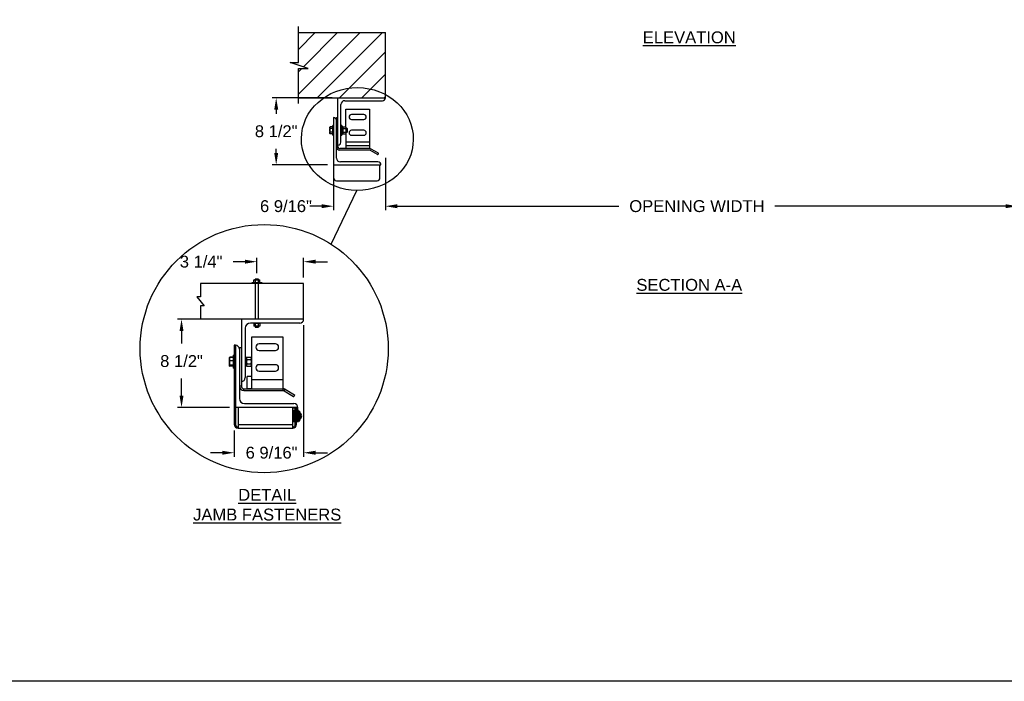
# Model space of a CAD drawing. Header units: inches. Extents: x 144.9 to 238.4, y 214.8 to 247.7.
# Tile 213 of 256: x 175.1 to 182.9, y 234.4 to 239.7. Entities that reach past the tile are written whole.
import ezdxf

# ---------------------------------------------------------------- set-up
doc = ezdxf.new("R2010")
doc.units = ezdxf.units.IN
doc.header["$LTSCALE"] = 0.25
doc.header["$MEASUREMENT"] = 0
for name, color, linetype in [('ANNOTATIONS', 1, 'Continuous'), ('DETAILS', 4, 'Continuous'), ('MOTOR LH', 7, 'Continuous')]:
    doc.layers.add(name, color=color, linetype=linetype)
doc.styles.add('ARIAL', font='arial.ttf', dxfattribs={"height": 0.09375})
doc.dimstyles.new('STANDARD$0', dxfattribs={"dimtxt": 0.09375, "dimasz": 0.09375, "dimexe": 0.03125, "dimexo": 0.046875, "dimgap": 0.09, "dimtad": 0, "dimtih": 1, "dimtoh": 1, "dimdec": 4, "dimzin": 0, "dimdsep": 46, "dimtxsty": 'ARIAL', "dimcen": 0.09, "dimadec": 0, "dimazin": 0, "dimtfac": 1, "dimtdec": 4, "dimtofl": 0, "dimtmove": 0, "dimatfit": 1, "dimfxl": 1, "dimtolj": 1, "dimtzin": 0, "dimarcsym": 0})

# ---------------------------------------------------------------- blocks, each defined once
blk = doc.blocks.new('*D52')
at = {"layer": 'ANNOTATIONS', "color": 0, "lineweight": -2, "transparency": 16777216}
for p, q in [((177.6125, 239.06), (177.14, 239.06)), ((177.1712, 238.9663), (177.1712, 238.9329)), ((177.1712, 238.6225), (177.1712, 238.6559)), ((177.5774, 238.5288), (177.14, 238.5288))]:
    blk.add_line(p, q, dxfattribs=at)
at = {"layer": 'ANNOTATIONS', "color": 0, "transparency": 16777216}
for points in [[(177.1556, 238.9663), (177.1869, 238.9663), (177.1712, 239.06)], [(177.1556, 238.6225), (177.1869, 238.6225), (177.1712, 238.5288)]]:
    blk.add_solid(points, dxfattribs=at)
at = {"layer": 'defpoints', "color": 0, "transparency": 16777216}
for p in [(177.6594, 239.06), (177.1712, 238.5288), (177.6242, 238.5288)]:
    blk.add_point(p, dxfattribs=at)
at = {"layer": 'ANNOTATIONS', "color": 0, "transparency": 16777216, "insert": (177.1712, 238.7944), "char_height": 0.09375, "attachment_point": 5, "style": 'ARIAL'}
blk.add_mtext('\\A1;8 1/2"', dxfattribs=at)
blk = doc.blocks.new('*D58')
at = {"layer": 'ANNOTATIONS', "color": 0, "lineweight": -2, "transparency": 16777216}
for p, q in [((177.3883, 237.2622), (177.3883, 236.2223)), ((176.8396, 236.4303), (176.8396, 236.2223)), ((176.7459, 236.2535), (176.6521, 236.2535)), ((177.4821, 236.2535), (177.5758, 236.2535))]:
    blk.add_line(p, q, dxfattribs=at)
at = {"layer": 'ANNOTATIONS', "color": 0, "transparency": 16777216}
for points in [[(176.7459, 236.2692), (176.7459, 236.2379), (176.8396, 236.2535)], [(177.4821, 236.2692), (177.4821, 236.2379), (177.3883, 236.2535)]]:
    blk.add_solid(points, dxfattribs=at)
at = {"layer": 'defpoints', "color": 0, "transparency": 16777216}
for p in [(177.3883, 237.309), (176.8396, 236.4771), (177.3883, 236.2535)]:
    blk.add_point(p, dxfattribs=at)
at = {"layer": 'ANNOTATIONS', "color": 0, "transparency": 16777216, "insert": (177.1347, 236.2535), "char_height": 0.09375, "attachment_point": 5, "style": 'ARIAL'}
blk.add_mtext('\\A1;6 9/16"', dxfattribs=at)
blk = doc.blocks.new('*D59')
at = {"layer": 'ANNOTATIONS', "color": 0, "lineweight": -2, "transparency": 16777216}
for p, q in [((176.7289, 237.309), (176.3914, 237.309)), ((176.4226, 237.2153), (176.4226, 237.1162)), ((176.4226, 236.7048), (176.4226, 236.8392)), ((176.8026, 236.611), (176.3914, 236.611))]:
    blk.add_line(p, q, dxfattribs=at)
at = {"layer": 'ANNOTATIONS', "color": 0, "transparency": 16777216}
for points in [[(176.407, 237.2153), (176.4383, 237.2153), (176.4226, 237.309)], [(176.407, 236.7048), (176.4383, 236.7048), (176.4226, 236.611)]]:
    blk.add_solid(points, dxfattribs=at)
at = {"layer": 'defpoints', "color": 0, "transparency": 16777216}
for p in [(176.7757, 237.309), (176.4226, 236.611), (176.8494, 236.611)]:
    blk.add_point(p, dxfattribs=at)
at = {"layer": 'ANNOTATIONS', "color": 0, "transparency": 16777216, "insert": (176.4226, 236.9777), "char_height": 0.09375, "attachment_point": 5, "style": 'ARIAL'}
blk.add_mtext('\\A1;8 1/2"', dxfattribs=at)
blk = doc.blocks.new('*D60')
at = {"layer": 'ANNOTATIONS', "color": 0, "lineweight": -2, "transparency": 16777216}
for p, q in [((177.0184, 237.6738), (177.0184, 237.795)), ((177.3883, 237.6392), (177.3883, 237.795)), ((176.9246, 237.7638), (176.8309, 237.7638)), ((177.4821, 237.7638), (177.5758, 237.7638))]:
    blk.add_line(p, q, dxfattribs=at)
at = {"layer": 'ANNOTATIONS', "color": 0, "transparency": 16777216}
for points in [[(176.9246, 237.7794), (176.9246, 237.7482), (177.0184, 237.7638)], [(177.4821, 237.7794), (177.4821, 237.7482), (177.3883, 237.7638)]]:
    blk.add_solid(points, dxfattribs=at)
at = {"layer": 'defpoints', "color": 0, "transparency": 16777216}
for p in [(177.3883, 237.7638), (177.0184, 237.6269), (177.3883, 237.5923)]:
    blk.add_point(p, dxfattribs=at)
at = {"layer": 'ANNOTATIONS', "color": 0, "transparency": 16777216, "insert": (176.5778, 237.7638), "char_height": 0.09375, "attachment_point": 5, "style": 'ARIAL'}
blk.add_mtext('\\A1;3 1/4"', dxfattribs=at)
blk = doc.blocks.new('*D53')
at = {"layer": 'ANNOTATIONS', "color": 0, "lineweight": -2, "transparency": 16777216}
for p, q in [((178.0344, 238.5841), (178.0344, 238.1712)), ((183.0344, 238.5842), (183.0344, 238.1713)), ((178.1282, 238.2024), (179.8818, 238.2025)), ((182.9407, 238.2025), (181.1144, 238.2025))]:
    blk.add_line(p, q, dxfattribs=at)
at = {"layer": 'ANNOTATIONS', "color": 0, "transparency": 16777216}
for points in [[(178.1282, 238.218), (178.1282, 238.1868), (178.0344, 238.2024)], [(182.9407, 238.2181), (182.9407, 238.1869), (183.0344, 238.2025)]]:
    blk.add_solid(points, dxfattribs=at)
at = {"layer": 'defpoints', "color": 0, "transparency": 16777216}
for p in [(178.0344, 238.631), (183.0344, 238.6311), (183.0344, 238.2025)]:
    blk.add_point(p, dxfattribs=at)
at = {"layer": 'ANNOTATIONS', "color": 0, "transparency": 16777216, "insert": (180.4981, 238.2025), "char_height": 0.09375, "attachment_point": 5, "style": 'ARIAL'}
blk.add_mtext('\\A1;OPENING WIDTH', dxfattribs=at)

msp = doc.modelspace()

# ---------------------------------------------------------------- hatches: boundary and pattern name
at = {"layer": 'MOTOR LH'}
h = msp.add_hatch(dxfattribs=at)
h.set_pattern_fill('ANSI31', color=256, style=0)
h.set_pattern_definition([(45, (-0.15766, -11.24791), (-0.08838835, 0.08838835), [])])
h.paths.add_polyline_path([(178.0344, 239.57566), (177.3469, 239.57566), (177.3469, 239.33845), (177.2828, 239.33845), (177.42487, 239.29155), (177.3469, 239.29155), (177.3469, 239.06003), (178.0344, 239.06003), (178.0344, 239.22253)])

# ---------------------------------------------------------------- linework, layer by layer
at = {"layer": 'ANNOTATIONS'}
for p, q in [((177.62425, 238.48191), (177.62425, 238.17116)), ((177.5305, 238.20241), (177.43675, 238.20241))]:
    msp.add_line(p, q, dxfattribs=at)
msp.add_solid([(177.5305, 238.21804), (177.5305, 238.18679), (177.62425, 238.20241)], dxfattribs=at)
at = {"layer": 'defpoints'}
msp.add_lwpolyline([(190.46619, 234.44685), (169.58887, 234.44685), (169.58887, 247.18196), (190.46619, 247.18196)], close=True, dxfattribs=at)
at = {"layer": 'DETAILS'}
for p, q in [((177.60532, 237.90268), (177.81017, 238.32638)), ((177.38833, 237.59229), (176.57297, 237.59229)), ((176.57297, 237.59229), (176.57297, 237.48721)), ((177.05927, 237.59558), (176.97752, 237.59558)), ((176.97752, 237.59229), (176.97752, 237.59558)), ((176.99212, 237.59886), (176.99212, 237.59558)), ((176.99212, 237.59886), (177.04467, 237.59886)), ((176.9952, 237.60861), (176.9952, 237.61967)), ((176.9952, 237.61967), (177.0416, 237.61967)), ((176.99525, 237.59886), (176.99525, 237.61967)), ((177.00471, 237.61967), (177.00471, 237.62688)), ((177.03208, 237.62688), (177.00471, 237.62688)), ((177.00471, 237.59229), (177.00471, 237.30904)), ((177.0082, 237.59886), (177.0082, 237.61967)), ((177.03135, 237.59886), (177.03135, 237.61967)), ((177.03208, 237.61967), (177.03208, 237.62688)), ((177.03208, 237.30904), (177.03208, 237.59229)), ((177.04154, 237.59886), (177.04154, 237.61967)), ((177.0416, 237.60861), (177.0416, 237.61967)), ((177.04467, 237.59558), (177.04467, 237.59886)), ((177.05927, 237.59229), (177.05927, 237.59558)), ((177.38833, 237.30904), (177.38833, 237.59229)), ((176.57297, 237.48721), (176.54379, 237.48721)), ((176.54379, 237.48721), (176.60214, 237.41413)), ((176.60214, 237.41413), (176.57297, 237.41413)), ((176.57297, 237.41413), (176.57297, 237.30904)), ((177.38833, 237.30904), (176.57297, 237.30904)), ((176.89562, 237.30904), (176.89562, 236.78042)), ((177.35754, 237.27825), (176.96747, 237.27825)), ((176.99191, 237.27825), (176.99191, 237.27497)), ((177.04446, 237.27497), (176.99191, 237.27497)), ((176.99498, 237.26522), (176.99498, 237.25416)), ((177.04138, 237.25416), (176.99498, 237.25416)), ((176.99504, 237.27497), (176.99504, 237.25416)), ((177.0045, 237.25416), (177.0045, 237.24695)), ((177.0045, 237.24695), (177.03187, 237.24695)), ((177.00523, 237.27497), (177.00523, 237.25416)), ((177.02838, 237.27497), (177.02838, 237.25416)), ((177.03187, 237.25416), (177.03187, 237.24695)), ((177.04133, 237.27497), (177.04133, 237.25416)), ((177.04138, 237.26522), (177.04138, 237.25416)), ((177.04446, 237.27497), (177.04446, 237.27825)), ((176.92641, 237.23719), (176.92641, 236.84713)), ((176.97737, 236.75989), (176.97737, 237.17049)), ((176.97737, 237.17049), (177.22373, 237.17049)), ((177.22373, 237.17049), (177.22373, 236.7445)), ((176.84943, 237.10375), (176.83961, 237.10375)), ((176.83961, 237.10375), (176.83961, 236.47715)), ((176.84943, 237.10375), (176.84943, 236.47715)), ((177.1647, 237.11403), (177.03639, 237.11403)), ((176.8314, 237.02419), (176.83961, 237.02419)), ((176.8314, 237.02419), (176.8314, 236.92155)), ((176.88022, 237.08324), (176.88022, 236.68289)), ((176.89562, 237.08324), (176.88022, 237.08324)), ((177.03639, 237.06271), (177.1647, 237.06271)), ((176.8015, 237.00366), (176.80183, 237.00424)), ((176.8015, 236.94208), (176.8015, 237.00366)), ((176.80183, 236.9415), (176.8015, 236.94208)), ((176.80183, 237.00424), (176.80322, 237.00664)), ((176.80322, 236.9391), (176.80203, 236.94116)), ((176.80425, 237.00825), (176.80319, 237.00553)), ((176.80347, 237.00658), (176.80425, 237.00825)), ((176.8314, 237.00831), (176.80425, 237.00831)), ((176.8314, 237.00825), (176.80425, 237.00825)), ((176.8314, 237.00635), (176.80425, 237.00635)), ((176.8314, 236.97924), (176.80425, 236.97924)), ((176.8314, 236.94576), (176.80425, 236.94576)), ((176.8314, 236.93939), (176.80425, 236.93939)), ((176.8314, 236.93749), (176.80425, 236.93749)), ((176.8314, 236.93743), (176.80425, 236.93743)), ((176.8314, 237.00842), (176.81408, 237.00842)), ((176.8314, 236.93732), (176.81408, 236.93732)), ((176.92641, 237.00855), (176.93668, 237.00855)), ((176.93668, 236.94106), (176.92641, 236.94106)), ((176.93668, 236.93893), (176.92641, 236.93893)), ((176.93668, 236.93719), (176.92641, 236.93719)), ((176.93668, 236.93719), (176.93668, 237.00855)), ((176.93668, 237.00366), (176.94079, 237.00843)), ((176.94079, 236.93731), (176.93668, 236.94208)), ((176.94079, 237.00843), (176.96936, 237.00843)), ((176.94079, 236.99065), (176.96936, 236.99065)), ((176.94079, 236.95509), (176.96936, 236.95509)), ((176.94079, 236.93731), (176.96936, 236.93731)), ((176.96936, 237.00843), (176.97347, 237.00366)), ((176.97347, 236.94208), (176.96936, 236.93731)), ((176.97347, 237.00366), (176.97347, 236.94208)), ((176.97347, 236.9934), (176.97737, 236.9934)), ((176.97737, 236.95234), (176.97347, 236.95234)), ((177.1647, 236.94979), (177.03639, 236.94979)), ((176.83961, 236.92155), (176.8314, 236.92155)), ((176.94144, 236.75989), (176.94144, 236.85738)), ((176.97737, 236.85738), (176.94144, 236.85738)), ((177.03639, 236.89847), (177.1647, 236.89847)), ((176.89562, 236.78042), (176.88022, 236.78042)), ((176.97737, 236.83175), (177.22373, 236.83175)), ((176.91615, 236.7445), (176.91615, 236.75989)), ((176.91615, 236.75989), (177.22373, 236.75989)), ((176.91615, 236.7445), (177.22373, 236.7445)), ((176.94144, 236.76113), (176.97737, 236.76113)), ((177.23399, 236.74175), (177.24169, 236.75508)), ((177.23399, 236.74175), (177.30779, 236.69914)), ((177.24169, 236.75508), (177.31549, 236.71247)), ((177.3134, 236.70064), (177.31699, 236.70686)), ((176.92128, 236.64183), (177.31135, 236.64183)), ((177.34214, 236.61103), (176.84943, 236.61103)), ((176.86996, 236.61103), (176.86996, 236.4468)), ((177.30197, 236.4468), (177.30197, 236.61103)), ((177.30197, 236.60856), (177.3225, 236.60856)), ((177.31693, 236.58691), (177.30197, 236.58691)), ((177.30197, 236.58689), (177.31693, 236.58689)), ((177.31693, 236.58685), (177.30197, 236.58685)), ((177.30197, 236.58657), (177.31693, 236.58657)), ((177.31693, 236.58646), (177.30197, 236.58646)), ((177.30197, 236.58593), (177.31693, 236.58593)), ((177.31693, 236.58575), (177.30197, 236.58575)), ((177.30197, 236.58497), (177.31693, 236.58497)), ((177.31693, 236.58472), (177.30197, 236.58472)), ((177.30197, 236.5837), (177.31693, 236.5837)), ((177.31693, 236.58338), (177.30197, 236.58338)), ((177.30197, 236.58212), (177.31693, 236.58212)), ((177.31693, 236.58175), (177.30197, 236.58175)), ((177.30197, 236.58026), (177.31693, 236.58026)), ((177.31693, 236.57982), (177.30197, 236.57982)), ((177.30197, 236.57812), (177.31693, 236.57812)), ((177.31693, 236.57763), (177.30197, 236.57763)), ((177.30197, 236.57572), (177.31693, 236.57572)), ((177.31693, 236.57518), (177.30197, 236.57518)), ((177.30197, 236.57308), (177.31693, 236.57308)), ((177.31693, 236.57249), (177.30197, 236.57249)), ((177.30197, 236.57023), (177.31693, 236.57023)), ((177.31693, 236.56959), (177.30197, 236.56959)), ((177.30197, 236.56717), (177.31693, 236.56717)), ((177.31693, 236.56649), (177.30197, 236.56649)), ((177.30197, 236.56394), (177.31693, 236.56394)), ((177.31693, 236.56323), (177.30197, 236.56323)), ((177.30197, 236.56055), (177.31693, 236.56055)), ((177.31693, 236.55981), (177.30197, 236.55981)), ((177.30197, 236.55704), (177.31693, 236.55704)), ((177.31693, 236.55628), (177.30197, 236.55628)), ((177.30197, 236.55343), (177.31693, 236.55343)), ((177.31693, 236.55265), (177.30197, 236.55265)), ((177.30197, 236.54975), (177.31693, 236.54975)), ((177.31693, 236.54896), (177.30197, 236.54896)), ((177.30197, 236.54603), (177.31693, 236.54603)), ((177.31693, 236.54523), (177.30197, 236.54523)), ((177.30197, 236.54229), (177.31693, 236.54229)), ((177.31693, 236.58689), (177.31693, 236.50127)), ((177.31818, 236.57319), (177.31816, 236.57307)), ((177.31948, 236.57076), (177.32012, 236.57076)), ((177.32141, 236.57319), (177.32139, 236.57307)), ((177.3225, 236.47715), (177.3225, 236.61103)), ((177.33232, 236.47715), (177.33232, 236.61103)), ((177.33232, 236.60856), (177.34214, 236.60856)), ((177.33232, 236.58691), (177.34849, 236.58691)), ((177.34849, 236.58688), (177.33232, 236.58688)), ((177.33232, 236.58664), (177.34849, 236.58664)), ((177.34849, 236.58654), (177.33232, 236.58654)), ((177.33232, 236.58604), (177.34849, 236.58604)), ((177.34849, 236.58587), (177.33232, 236.58587)), ((177.33232, 236.58513), (177.34849, 236.58513)), ((177.34849, 236.58489), (177.33232, 236.58489)), ((177.33232, 236.5839), (177.34849, 236.5839)), ((177.34849, 236.5836), (177.33232, 236.5836)), ((177.33232, 236.58237), (177.34849, 236.58237)), ((177.34849, 236.582), (177.33232, 236.582)), ((177.33232, 236.58055), (177.34849, 236.58055)), ((177.34849, 236.58012), (177.33232, 236.58012)), ((177.33232, 236.57845), (177.34849, 236.57845)), ((177.34849, 236.57797), (177.33232, 236.57797)), ((177.33232, 236.57609), (177.34849, 236.57609)), ((177.34849, 236.57555), (177.33232, 236.57555)), ((177.33232, 236.57348), (177.34849, 236.57348)), ((177.34849, 236.5729), (177.33232, 236.5729)), ((177.33232, 236.57066), (177.34849, 236.57066)), ((177.34849, 236.57003), (177.33232, 236.57003)), ((177.33232, 236.56763), (177.34849, 236.56763)), ((177.34849, 236.56696), (177.33232, 236.56696)), ((177.33232, 236.56442), (177.34849, 236.56442)), ((177.34849, 236.56371), (177.33232, 236.56371)), ((177.33232, 236.56105), (177.34849, 236.56105)), ((177.34849, 236.56032), (177.33232, 236.56032)), ((177.33232, 236.55756), (177.34849, 236.55756)), ((177.34849, 236.5568), (177.33232, 236.5568)), ((177.33232, 236.55396), (177.34849, 236.55396)), ((177.34849, 236.55319), (177.33232, 236.55319)), ((177.33232, 236.55029), (177.34849, 236.55029)), ((177.34849, 236.5495), (177.33232, 236.5495)), ((177.33232, 236.54658), (177.34849, 236.54658)), ((177.34849, 236.54578), (177.33232, 236.54578)), ((177.33232, 236.54284), (177.34849, 236.54284)), ((177.34849, 236.54204), (177.33232, 236.54204)), ((177.34214, 236.58691), (177.34214, 236.61103)), ((177.34214, 236.60856), (177.34214, 236.61041)), ((177.34849, 236.50223), (177.34849, 236.58691)), ((177.34849, 236.5829), (177.35818, 236.5829)), ((177.34849, 236.58287), (177.35818, 236.58287)), ((177.34849, 236.57593), (177.35818, 236.57593)), ((177.34849, 236.55097), (177.35818, 236.55097)), ((177.35818, 236.50528), (177.35818, 236.5829)), ((177.35818, 236.57093), (177.35828, 236.57075)), ((177.35818, 236.57012), (177.36048, 236.56987)), ((177.36048, 236.56987), (177.36048, 236.51831)), ((176.84943, 236.47715), (176.83961, 236.47715)), ((176.86996, 236.47715), (177.30197, 236.47715)), ((177.31693, 236.5415), (177.30197, 236.5415)), ((177.30197, 236.53857), (177.31693, 236.53857)), ((177.31693, 236.53778), (177.30197, 236.53778)), ((177.30197, 236.53489), (177.31693, 236.53489)), ((177.31693, 236.53411), (177.30197, 236.53411)), ((177.30197, 236.53128), (177.31693, 236.53128)), ((177.31693, 236.53052), (177.30197, 236.53052)), ((177.30197, 236.52776), (177.31693, 236.52776)), ((177.31693, 236.52703), (177.30197, 236.52703)), ((177.30197, 236.52437), (177.31693, 236.52437)), ((177.31693, 236.52367), (177.30197, 236.52367)), ((177.30197, 236.52114), (177.31693, 236.52114)), ((177.31693, 236.52047), (177.30197, 236.52047)), ((177.30197, 236.51807), (177.31693, 236.51807)), ((177.31693, 236.51744), (177.30197, 236.51744)), ((177.30197, 236.5152), (177.31693, 236.5152)), ((177.31693, 236.51462), (177.30197, 236.51462)), ((177.30197, 236.51256), (177.31693, 236.51256)), ((177.31693, 236.51202), (177.30197, 236.51202)), ((177.30197, 236.51015), (177.31693, 236.51015)), ((177.31693, 236.50967), (177.30197, 236.50967)), ((177.30197, 236.508), (177.31693, 236.508)), ((177.31693, 236.50758), (177.30197, 236.50758)), ((177.30197, 236.50613), (177.31693, 236.50613)), ((177.31693, 236.50576), (177.30197, 236.50576)), ((177.30197, 236.50454), (177.31693, 236.50454)), ((177.31693, 236.50424), (177.30197, 236.50424)), ((177.30197, 236.50326), (177.31693, 236.50326)), ((177.31693, 236.50302), (177.30197, 236.50302)), ((177.30197, 236.50228), (177.31693, 236.50228)), ((177.31693, 236.50212), (177.30197, 236.50212)), ((177.30197, 236.50163), (177.31693, 236.50163)), ((177.31693, 236.50153), (177.30197, 236.50153)), ((177.30197, 236.5013), (177.31693, 236.5013)), ((177.31693, 236.50127), (177.30197, 236.50127)), ((177.31636, 236.51744), (177.31635, 236.51769)), ((177.31693, 236.51273), (177.3225, 236.51273)), ((177.31849, 236.51742), (177.31785, 236.51742)), ((177.31981, 236.51511), (177.31979, 236.51499)), ((177.32172, 236.51742), (177.32109, 236.51742)), ((177.33232, 236.47715), (177.3225, 236.47715)), ((177.33232, 236.53911), (177.34849, 236.53911)), ((177.34849, 236.53832), (177.33232, 236.53832)), ((177.33232, 236.53542), (177.34849, 236.53542)), ((177.34849, 236.53464), (177.33232, 236.53464)), ((177.33232, 236.5318), (177.34849, 236.5318)), ((177.34849, 236.53104), (177.33232, 236.53104)), ((177.33232, 236.52827), (177.34849, 236.52827)), ((177.34849, 236.52753), (177.33232, 236.52753)), ((177.33232, 236.52486), (177.34849, 236.52486)), ((177.34849, 236.52415), (177.33232, 236.52415)), ((177.33232, 236.5216), (177.34849, 236.5216)), ((177.34849, 236.52092), (177.33232, 236.52092)), ((177.33232, 236.5185), (177.34849, 236.5185)), ((177.34849, 236.51787), (177.33232, 236.51787)), ((177.3327, 236.51502), (177.33232, 236.51574)), ((177.33232, 236.51561), (177.34849, 236.51561)), ((177.34849, 236.51502), (177.33232, 236.51502)), ((177.33232, 236.51293), (177.34849, 236.51293)), ((177.34849, 236.51239), (177.33232, 236.51239)), ((177.33232, 236.51048), (177.34849, 236.51048)), ((177.34849, 236.51), (177.33232, 236.51)), ((177.33232, 236.5083), (177.34849, 236.5083)), ((177.34849, 236.50787), (177.33232, 236.50787)), ((177.33232, 236.50638), (177.34849, 236.50638)), ((177.34849, 236.50601), (177.33232, 236.50601)), ((177.33232, 236.50475), (177.34849, 236.50475)), ((177.34849, 236.50445), (177.33232, 236.50445)), ((177.33232, 236.50343), (177.34849, 236.50343)), ((177.34849, 236.50318), (177.33232, 236.50318)), ((177.33232, 236.50241), (177.34849, 236.50241)), ((177.34849, 236.50223), (177.33232, 236.50223)), ((177.33232, 236.5017), (177.34849, 236.5017)), ((177.34849, 236.5016), (177.33232, 236.5016)), ((177.33232, 236.50133), (177.34849, 236.50133)), ((177.34849, 236.50129), (177.33232, 236.50129)), ((177.33232, 236.50127), (177.34849, 236.50127)), ((177.34849, 236.53711), (177.35818, 236.53711)), ((177.34849, 236.51219), (177.35818, 236.51219)), ((177.34849, 236.50528), (177.35818, 236.50528)), ((177.34849, 236.50129), (177.34849, 236.50222)), ((177.36048, 236.51831), (177.35818, 236.51806)), ((176.86996, 236.4468), (177.30197, 236.4468))]:
    msp.add_line(p, q, dxfattribs=at)
msp.add_circle((177.07602, 237.07666), 0.98106, dxfattribs=at)
for centre, radius, start, end in [((176.96747, 237.23719), 0.04106, 90, 180), ((177.35754, 237.30904), 0.03079, 270, 0), ((176.84943, 237.07295), 0.03079, 0, 90), ((177.03639, 237.08837), 0.02566, 90, 270), ((177.1647, 237.08837), 0.02566, 270, 90), ((177.03639, 236.92413), 0.02566, 90, 270), ((177.1647, 236.92413), 0.02566, 270, 90), ((176.91615, 236.78042), 0.03593, 180, 270), ((176.89562, 236.84713), 0.03079, 270, 0), ((176.91615, 236.78042), 0.02053, 180, 270), ((177.22373, 236.72397), 0.03593, 60, 90), ((177.22373, 236.72397), 0.02053, 60, 90), ((177.30984, 236.7027), 0.00411, 240, 330), ((177.31344, 236.70892), 0.00411, 330, 60), ((176.92128, 236.68289), 0.04106, 180, 270), ((177.31135, 236.61103), 0.03079, 360, 90), ((177.34056, 236.54409), 0.03258, 307.686145, 52.313855), ((176.86996, 236.47715), 0.03035, 180, 270), ((176.86996, 236.47715), 0.02053, 180, 270), ((177.30197, 236.47715), 0.03035, 270, 0), ((177.30197, 236.47715), 0.02053, 270, 0)]:
    msp.add_arc(centre, radius, start, end, dxfattribs=at)
msp.add_ellipse((177.81297, 238.73336), major_axis=(0.4425, -0.00305), ratio=0.919729, dxfattribs=at)
for points, knots in [([(176.80425, 237.00635), (176.80349, 237.00415), (176.80193, 236.99971), (176.80165, 236.99511), (176.8015, 236.99279)], [0, 0, 0, 0, 0.4954797, 1, 1, 1, 1]), ([(176.8015, 236.99279), (176.80151, 236.99247), (176.80153, 236.99004), (176.80213, 236.98545), (176.80354, 236.98132), (176.80425, 236.97924)], [0, 0, 0, 0, 0.0701138, 0.5307849, 1, 1, 1, 1]), ([(176.80425, 236.97924), (176.80388, 236.97799), (176.80226, 236.97253), (176.80184, 236.96686), (176.8015, 236.9625)], [0, 0, 0, 0, 0.22935, 1, 1, 1, 1]), ([(176.8015, 236.9625), (176.80154, 236.9611), (176.80168, 236.95544), (176.80315, 236.94992), (176.80425, 236.94576)], [0, 0, 0, 0, 0.2462973, 1, 1, 1, 1]), ([(176.80425, 236.94576), (176.80349, 236.94524), (176.80193, 236.9442), (176.80165, 236.94312), (176.8015, 236.94257)], [0, 0, 0, 0, 0.4954604, 1, 1, 1, 1]), ([(176.8015, 236.94257), (176.80151, 236.9425), (176.80153, 236.94193), (176.80213, 236.94085), (176.80354, 236.93988), (176.80425, 236.93939)], [0, 0, 0, 0, 0.07010078, 0.53078485, 1, 1, 1, 1]), ([(176.80195, 237.00417), (176.80205, 237.00441), (176.80237, 237.00515), (176.80349, 237.00586), (176.80425, 237.00635)], [0, 0, 0, 0, 0.3181838, 1, 1, 1, 1]), ([(176.80279, 236.94052), (176.80289, 236.94005), (176.80312, 236.93902), (176.80385, 236.93803), (176.80425, 236.93749)], [0, 0, 0, 0, 0.4516846, 1, 1, 1, 1]), ([(176.94079, 237.00843), (176.93971, 237.00705), (176.93751, 237.00423), (176.93669, 237.00116), (176.93668, 236.99958), (176.93668, 236.99954)], [0, 0, 0, 0, 0.4843255, 0.9863193, 1, 1, 1, 1]), ([(176.93668, 236.99954), (176.93684, 236.99829), (176.93715, 236.99576), (176.939, 236.99282), (176.94038, 236.99114), (176.94079, 236.99065)], [0, 0, 0, 0, 0.4063083, 0.8272677, 1, 1, 1, 1]), ([(176.94079, 236.99065), (176.93971, 236.98789), (176.93751, 236.98226), (176.93669, 236.97611), (176.93668, 236.97295), (176.93668, 236.97287)], [0, 0, 0, 0, 0.48434, 0.9863261, 1, 1, 1, 1]), ([(176.93668, 236.97287), (176.93684, 236.97038), (176.93715, 236.96531), (176.939, 236.95942), (176.94038, 236.95607), (176.94079, 236.95509)], [0, 0, 0, 0, 0.4062922, 0.82727, 1, 1, 1, 1]), ([(176.94079, 236.95509), (176.94018, 236.95434), (176.93873, 236.95256), (176.93707, 236.94959), (176.93681, 236.94734), (176.93668, 236.9462)], [0, 0, 0, 0, 0.2654638, 0.6280537, 1, 1, 1, 1]), ([(176.93668, 236.9462), (176.93668, 236.946), (176.93671, 236.94467), (176.93739, 236.94218), (176.93903, 236.93943), (176.94035, 236.93784), (176.94079, 236.93731)], [0, 0, 0, 0, 0.0665197, 0.4352912, 0.8145502, 1, 1, 1, 1]), ([(176.96936, 237.00843), (176.97044, 237.00705), (176.97264, 237.00423), (176.97346, 237.00116), (176.97347, 236.99958), (176.97347, 236.99954)], [0, 0, 0, 0, 0.4843256, 0.9863193, 1, 1, 1, 1]), ([(176.97347, 236.99954), (176.97331, 236.99829), (176.97299, 236.99576), (176.97115, 236.99282), (176.96977, 236.99114), (176.96936, 236.99065)], [0, 0, 0, 0, 0.4063086, 0.8272681, 1, 1, 1, 1]), ([(176.96936, 236.99065), (176.97044, 236.98789), (176.97264, 236.98226), (176.97346, 236.97611), (176.97347, 236.97295), (176.97347, 236.97287)], [0, 0, 0, 0, 0.48434, 0.9863261, 1, 1, 1, 1]), ([(176.97347, 236.97287), (176.97331, 236.97038), (176.97299, 236.96531), (176.97115, 236.95942), (176.96977, 236.95607), (176.96936, 236.95509)], [0, 0, 0, 0, 0.4062925, 0.8272704, 1, 1, 1, 1]), ([(176.96936, 236.95509), (176.96997, 236.95434), (176.97142, 236.95256), (176.97308, 236.94959), (176.97334, 236.94734), (176.97347, 236.9462)], [0, 0, 0, 0, 0.2654634, 0.6280535, 1, 1, 1, 1]), ([(176.97347, 236.9462), (176.97346, 236.946), (176.97344, 236.94467), (176.97276, 236.94218), (176.97112, 236.93943), (176.9698, 236.93784), (176.96936, 236.93731)], [0, 0, 0, 0, 0.0665197, 0.4352912, 0.8145502, 1, 1, 1, 1]), ([(177.31687, 236.57076), (177.31709, 236.57116), (177.31752, 236.57197), (177.31794, 236.57277), (177.31816, 236.57317)], [0, 0, 0, 0, 0.4967659, 1, 1, 1, 1]), ([(177.31848, 236.51759), (177.31842, 236.51796), (177.31829, 236.51875), (177.3181, 236.5248), (177.31789, 236.5336), (177.31769, 236.54409), (177.31749, 236.55459), (177.31729, 236.56335), (177.3171, 236.5691), (177.31699, 236.56986), (177.31694, 236.57018)], [0, 0, 0, 0, 0.1202772, 0.2513533, 0.3824302, 0.5135067, 0.6445832, 0.7756596, 0.906736, 1, 1, 1, 1]), ([(177.31785, 236.51742), (177.31779, 236.51782), (177.31765, 236.51862), (177.31745, 236.5248), (177.31725, 236.53358), (177.31708, 236.54248), (177.31697, 236.54761), (177.31694, 236.54936)], [0, 0, 0, 0, 0.2214299, 0.4428589, 0.6642894, 0.8857193, 1, 1, 1, 1]), ([(177.31819, 236.57317), (177.31841, 236.57277), (177.31884, 236.57196), (177.31927, 236.57115), (177.31949, 236.57075)], [0, 0, 0, 0, 0.5000075, 1, 1, 1, 1]), ([(177.31978, 236.51511), (177.31974, 236.51529), (177.31966, 236.51566), (177.31952, 236.51863), (177.31939, 236.52327), (177.31926, 236.52938), (177.31912, 236.53647), (177.31898, 236.54409), (177.31885, 236.55171), (177.31871, 236.55881), (177.31858, 236.56491), (177.31845, 236.56955), (177.31831, 236.57252), (177.31823, 236.57289), (177.31819, 236.57307)], [0, 0, 0, 0, 0.0743091, 0.1603292, 0.2448774, 0.329427, 0.4154487, 0.5000001, 0.5845508, 0.670573, 0.7551227, 0.8396709, 0.925691, 1, 1, 1, 1]), ([(177.32109, 236.51742), (177.32102, 236.51782), (177.32088, 236.51862), (177.32068, 236.52479), (177.32048, 236.53361), (177.32028, 236.54409), (177.32008, 236.55458), (177.31987, 236.56338), (177.31968, 236.56943), (177.31955, 236.57022), (177.31949, 236.5706)], [0, 0, 0, 0, 0.1263008, 0.2526011, 0.3789022, 0.505203, 0.6315038, 0.7578044, 0.884105, 1, 1, 1, 1]), ([(177.32011, 236.57076), (177.32032, 236.57116), (177.32075, 236.57197), (177.32118, 236.57277), (177.32139, 236.57317)], [0, 0, 0, 0, 0.4967659, 1, 1, 1, 1]), ([(177.32172, 236.51759), (177.32165, 236.51796), (177.32152, 236.51875), (177.32133, 236.5248), (177.32113, 236.5336), (177.32092, 236.54409), (177.32072, 236.55458), (177.32052, 236.56339), (177.32032, 236.56956), (177.32018, 236.57036), (177.32012, 236.57076)], [0, 0, 0, 0, 0.11589497, 0.24219527, 0.36849639, 0.49479717, 0.62109796, 0.74739859, 0.87369922, 1, 1, 1, 1]), ([(177.32142, 236.57317), (177.32164, 236.57277), (177.322, 236.5721), (177.32236, 236.57143), (177.3225, 236.57116)], [0, 0, 0, 0, 0.6023315, 1, 1, 1, 1]), ([(177.3225, 236.52905), (177.3225, 236.5292), (177.32245, 236.53137), (177.32235, 236.53655), (177.32222, 236.54407), (177.32209, 236.55171), (177.32194, 236.5588), (177.32181, 236.56491), (177.32168, 236.56955), (177.32155, 236.57252), (177.32146, 236.57289), (177.32143, 236.57307)], [0, 0, 0, 0, 0.009444, 0.1365135, 0.2614108, 0.3863074, 0.5133776, 0.6382725, 0.7631653, 0.8902323, 1, 1, 1, 1]), ([(177.31786, 236.51742), (177.31765, 236.51702), (177.31734, 236.51644), (177.31703, 236.51586), (177.31693, 236.51568)], [0, 0, 0, 0, 0.6872079, 1, 1, 1, 1]), ([(177.31978, 236.51501), (177.31956, 236.51541), (177.31913, 236.51622), (177.3187, 236.51703), (177.31848, 236.51743)], [0, 0, 0, 0, 0.5000075, 1, 1, 1, 1]), ([(177.32109, 236.51742), (177.32088, 236.51702), (177.32045, 236.51622), (177.32002, 236.51541), (177.31981, 236.51501)], [0, 0, 0, 0, 0.4967737, 1, 1, 1, 1]), ([(177.3225, 236.51597), (177.32245, 236.51605), (177.32219, 236.51654), (177.32193, 236.51703), (177.32172, 236.51743)], [0, 0, 0, 0, 0.1738334, 1, 1, 1, 1])]:
    msp.add_open_spline(points, degree=3, knots=knots, dxfattribs=at)
at = {"layer": 'MOTOR LH'}
for p, q in [((177.3469, 239.33845), (177.3469, 239.62253)), ((177.3469, 239.57566), (178.0344, 239.57566)), ((178.0344, 239.06003), (178.0344, 239.57566)), ((177.42487, 239.29155), (177.2828, 239.33845)), ((177.2828, 239.33845), (177.3469, 239.33845)), ((177.3469, 239.01316), (177.3469, 239.29155)), ((177.3469, 239.29155), (177.42487, 239.29155)), ((177.3469, 239.06003), (178.0344, 239.06003)), ((177.6594, 238.67331), (177.6594, 239.06003)), ((177.71409, 239.03659), (178.01097, 239.03659)), ((177.68284, 238.70847), (177.68284, 239.00534)), ((177.72162, 238.82928), (177.72162, 238.97019)), ((177.72162, 238.97019), (177.90912, 238.97019)), ((177.90912, 238.97019), (177.90912, 238.65769)), ((177.62425, 238.90378), (177.62425, 238.42688)), ((177.64769, 238.58347), (177.64769, 238.90378)), ((177.64769, 238.90378), (177.6594, 238.90378)), ((177.8642, 238.92722), (177.76655, 238.92722)), ((177.76655, 238.88816), (177.8642, 238.88816)), ((177.59734, 238.82928), (177.59525, 238.82566)), ((177.59525, 238.82566), (177.59525, 238.77878)), ((177.618, 238.82928), (177.59734, 238.82928)), ((177.618, 238.81575), (177.59734, 238.81575)), ((177.62425, 238.84128), (177.618, 238.84128)), ((177.618, 238.76316), (177.618, 238.84128)), ((177.68909, 238.84128), (177.68284, 238.84128)), ((177.68909, 238.84128), (177.68909, 238.76316)), ((177.6969, 238.82938), (177.68909, 238.82938)), ((177.6969, 238.82938), (177.6969, 238.77506)), ((177.70003, 238.82928), (177.6969, 238.82566)), ((177.70003, 238.82928), (177.72178, 238.82928)), ((177.70003, 238.81575), (177.72178, 238.81575)), ((177.7249, 238.82566), (177.72178, 238.82928)), ((177.7249, 238.77878), (177.7249, 238.82566)), ((177.73266, 238.81784), (177.7249, 238.81784)), ((177.73552, 238.81498), (177.73266, 238.81784)), ((177.73266, 238.78659), (177.73266, 238.81784)), ((177.73552, 238.78946), (177.73552, 238.81498)), ((177.8642, 238.80222), (177.76655, 238.80222)), ((177.59525, 238.77878), (177.59734, 238.77516)), ((177.618, 238.78869), (177.59734, 238.78869)), ((177.618, 238.77516), (177.59734, 238.77516)), ((177.618, 238.76316), (177.62425, 238.76316)), ((177.68284, 238.76316), (177.68909, 238.76316)), ((177.68909, 238.77506), (177.6969, 238.77506)), ((177.6969, 238.77878), (177.70003, 238.77516)), ((177.70003, 238.78869), (177.72178, 238.78869)), ((177.70003, 238.77516), (177.72178, 238.77516)), ((177.72162, 238.77516), (177.72162, 238.65769)), ((177.72178, 238.77516), (177.7249, 238.77878)), ((177.7249, 238.78659), (177.73266, 238.78659)), ((177.73266, 238.78659), (177.73552, 238.78946)), ((177.76655, 238.76316), (177.8642, 238.76316)), ((177.90912, 238.65769), (177.67503, 238.65769)), ((177.90912, 238.64597), (177.67503, 238.64597)), ((177.72162, 238.71238), (177.90912, 238.71238)), ((177.72162, 238.68113), (177.90912, 238.68113)), ((177.97896, 238.6216), (177.9228, 238.65402)), ((177.9731, 238.61145), (177.91694, 238.64388)), ((177.98011, 238.61733), (177.97737, 238.61259)), ((177.62425, 238.52878), (177.99925, 238.52878)), ((177.97581, 238.55222), (177.67894, 238.55222)), ((177.99177, 238.42688), (177.99177, 238.52878)), ((177.64735, 238.40378), (177.96867, 238.40378))]:
    msp.add_line(p, q, dxfattribs=at)
for centre, radius, start, end in [((177.71409, 239.00534), 0.03125, 90, 180), ((178.01097, 239.06003), 0.02344, 270, 0), ((177.62425, 238.88034), 0.02344, 0, 90), ((177.76655, 238.90769), 0.01953, 90, 270), ((177.8642, 238.90769), 0.01953, 270, 90), ((177.76655, 238.78269), 0.01953, 90, 270), ((177.8642, 238.78269), 0.01953, 270, 90), ((177.67503, 238.67331), 0.02734, 180, 270), ((177.6594, 238.70847), 0.02344, 270, 0), ((177.67503, 238.67331), 0.01562, 180, 270), ((177.90912, 238.63034), 0.02734, 60, 90), ((177.90912, 238.63034), 0.01563, 60, 90), ((177.67894, 238.58347), 0.03125, 180, 270), ((177.97467, 238.61415), 0.00313, 240, 330), ((177.9774, 238.61889), 0.00312, 330, 60), ((177.97581, 238.52878), 0.02344, 0, 90), ((177.64735, 238.42688), 0.0231, 180, 270), ((177.96867, 238.42688), 0.0231, 270, 0)]:
    msp.add_arc(centre, radius, start, end, dxfattribs=at)
for points, knots in [([(177.59525, 238.82252), (177.59525, 238.82268), (177.59527, 238.82389), (177.59573, 238.82618), (177.5968, 238.82824), (177.59734, 238.82928)], [0, 0, 0, 0, 0.0700919, 0.5307854, 1, 1, 1, 1]), ([(177.59734, 238.81575), (177.59676, 238.81685), (177.59558, 238.81907), (177.59536, 238.82136), (177.59525, 238.82252)], [0, 0, 0, 0, 0.495458, 1, 1, 1, 1]), ([(177.59525, 238.80222), (177.5955, 238.80575), (177.59583, 238.81033), (177.59706, 238.81474), (177.59734, 238.81575)], [0, 0, 0, 0, 0.7706379, 1, 1, 1, 1]), ([(177.59734, 238.78869), (177.5965, 238.79205), (177.59538, 238.79651), (177.59527, 238.80109), (177.59525, 238.80222)], [0, 0, 0, 0, 0.7536937, 1, 1, 1, 1]), ([(177.6969, 238.82252), (177.69702, 238.82346), (177.69726, 238.82539), (177.69867, 238.82763), (177.69972, 238.82891), (177.70003, 238.82928)], [0, 0, 0, 0, 0.40629217, 0.82726977, 1, 1, 1, 1]), ([(177.70003, 238.81575), (177.69921, 238.8168), (177.69754, 238.81895), (177.69691, 238.82128), (177.6969, 238.82248), (177.6969, 238.82252)], [0, 0, 0, 0, 0.4843404, 0.9863256, 1, 1, 1, 1]), ([(177.70003, 238.81575), (177.69956, 238.8146), (177.69847, 238.81189), (177.6972, 238.80738), (177.697, 238.80395), (177.6969, 238.80222)], [0, 0, 0, 0, 0.2654599, 0.6280765, 1, 1, 1, 1]), ([(177.6969, 238.80222), (177.69691, 238.80191), (177.69693, 238.79988), (177.69744, 238.7961), (177.69869, 238.79192), (177.6997, 238.78949), (177.70003, 238.78869)], [0, 0, 0, 0, 0.0665323, 0.4352826, 0.8145508, 1, 1, 1, 1]), ([(177.7249, 238.82252), (177.72479, 238.82346), (177.72454, 238.82539), (177.72314, 238.82763), (177.72209, 238.82891), (177.72178, 238.82928)], [0, 0, 0, 0, 0.4062922, 0.8272698, 1, 1, 1, 1]), ([(177.72178, 238.81575), (177.7226, 238.8168), (177.72427, 238.81895), (177.7249, 238.82128), (177.7249, 238.82248), (177.7249, 238.82252)], [0, 0, 0, 0, 0.4843404, 0.9863256, 1, 1, 1, 1]), ([(177.72178, 238.81575), (177.72224, 238.8146), (177.72334, 238.81189), (177.72461, 238.80738), (177.7248, 238.80395), (177.7249, 238.80222)], [0, 0, 0, 0, 0.2654599, 0.6280765, 1, 1, 1, 1]), ([(177.7249, 238.80222), (177.7249, 238.80191), (177.72488, 238.79988), (177.72437, 238.7961), (177.72312, 238.79192), (177.72211, 238.78949), (177.72178, 238.78869)], [0, 0, 0, 0, 0.0665323, 0.4352826, 0.8145508, 1, 1, 1, 1]), ([(177.59525, 238.78192), (177.59525, 238.78208), (177.59527, 238.7833), (177.59573, 238.78559), (177.5968, 238.78765), (177.59734, 238.78869)], [0, 0, 0, 0, 0.0700919, 0.5307854, 1, 1, 1, 1]), ([(177.59734, 238.77516), (177.59676, 238.77625), (177.59558, 238.77847), (177.59536, 238.78076), (177.59525, 238.78192)], [0, 0, 0, 0, 0.495458, 1, 1, 1, 1]), ([(177.6969, 238.78192), (177.69702, 238.78287), (177.69726, 238.7848), (177.69867, 238.78704), (177.69972, 238.78832), (177.70003, 238.78869)], [0, 0, 0, 0, 0.4062922, 0.8272698, 1, 1, 1, 1]), ([(177.70003, 238.77516), (177.69921, 238.77621), (177.69754, 238.77835), (177.69691, 238.78069), (177.6969, 238.78189), (177.6969, 238.78192)], [0, 0, 0, 0, 0.4843404, 0.9863256, 1, 1, 1, 1]), ([(177.7249, 238.78192), (177.72479, 238.78287), (177.72454, 238.7848), (177.72314, 238.78704), (177.72209, 238.78832), (177.72178, 238.78869)], [0, 0, 0, 0, 0.4062922, 0.8272698, 1, 1, 1, 1]), ([(177.72178, 238.77516), (177.7226, 238.77621), (177.72427, 238.77835), (177.7249, 238.78069), (177.7249, 238.78189), (177.7249, 238.78192)], [0, 0, 0, 0, 0.4843404, 0.9863256, 1, 1, 1, 1])]:
    msp.add_open_spline(points, degree=3, knots=knots, dxfattribs=at)

# ---------------------------------------------------------------- texts
at = {"layer": 'ANNOTATIONS', "char_height": 0.09375, "attachment_point": 2, "style": 'ARIAL'}
for s, insert, width in [('{\\LELEVATION}', (180.43774, 239.58432), 3.0834986), ('{\\LSECTION A-A}', (180.43774, 237.62759), 1.3823677), ('{\\LDETAIL\\PJAMB FASTENERS}', (177.10004, 235.96807), 1.3823677)]:
    msp.add_mtext(s, dxfattribs=dict(at, insert=insert, width=width))
at = {"layer": 'ANNOTATIONS', "insert": (177.24855, 238.20241), "char_height": 0.09375, "attachment_point": 5, "style": 'ARIAL'}
msp.add_mtext('\\A1;6 9/16"', dxfattribs=at)

# ---------------------------------------------------------------- dimensions: what is measured, and where the dimension line sits
at = {"layer": 'ANNOTATIONS'}
for base, p1, p2, angle, text, picture, middle, dimtype in [((177.17124, 238.52878), (177.6594, 239.06003), (177.62425, 238.52878), 90, '8 1/2"', '*D52', (177.17124, 238.79441), 160), ((183.03441, 238.20252), (178.0344, 238.63098), (183.0344, 238.63108), 0.001172, 'OPENING WIDTH', '*D53', (180.49811, 238.20247), 161), ((176.42265, 236.61103), (176.77573, 237.30904), (176.84943, 236.61103), 90, '8 1/2"', '*D59', (176.42265, 236.97771), 160)]:
    dim = msp.add_linear_dim(base=base, p1=p1, p2=p2, angle=angle, text=text, dimstyle='STANDARD$0', dxfattribs=at)
    dim.commit()
    dim.dimension.update_dxf_attribs({"geometry": picture, "text_midpoint": middle, "dimtype": dimtype})
for base, p1, p2, text, picture, middle in [((177.38833, 237.7638), (177.0184, 237.62688), (177.38833, 237.59229), '3 1/4"', '*D60', (176.57783, 237.7638)), ((177.38833, 236.25354), (176.83961, 236.47715), (177.38833, 237.30904), '6 9/16"', '*D58', (177.13472, 236.25354))]:
    dim = msp.add_linear_dim(base=base, p1=p1, p2=p2, text=text, dimstyle='STANDARD$0', dxfattribs=at)
    dim.commit()
    dim.dimension.update_dxf_attribs({"geometry": picture, "text_midpoint": middle, "dimtype": 160})

doc.saveas('drawing.dxf')
